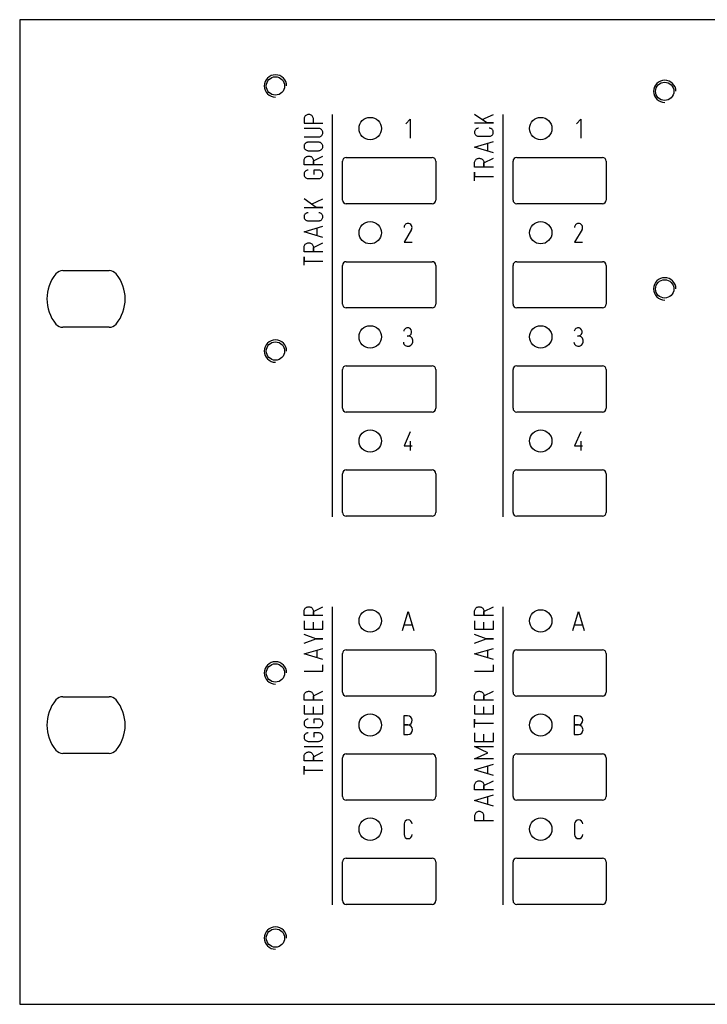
# Model space of a CAD drawing. Extents: x 0 to 483, y 0 to 132.
# Tile 1 of 3: x 0 to 92, y 0 to 132. Entities that reach past the tile are written whole.
import ezdxf

# ---------------------------------------------------------------- set-up
doc = ezdxf.new("R2010")
doc.units = 0
doc.layers.add('Gravur', color=7, linetype='CONTINUOUS')
doc.layers.add('Kontur', color=7, linetype='CONTINUOUS')

msp = doc.modelspace()

# ---------------------------------------------------------------- linework, layer by layer
at = {"layer": 'Gravur', "color": 255, "linetype": 'CONTINUOUS'}
for p, q in [((38.148, 118.934), (38.127, 118.842)), ((38.182, 119.021), (38.148, 118.934)), ((38.229, 119.103), (38.182, 119.021)), ((38.288, 119.177), (38.229, 119.103)), ((38.357, 119.241), (38.288, 119.177)), ((38.435, 119.294), (38.357, 119.241)), ((38.52, 119.334), (38.435, 119.294)), ((38.61, 119.362), (38.52, 119.334)), ((38.703, 119.376), (38.61, 119.362)), ((38.797, 119.376), (38.703, 119.376)), ((38.89, 119.362), (38.797, 119.376)), ((38.98, 119.334), (38.89, 119.362)), ((39.065, 119.294), (38.98, 119.334)), ((39.143, 119.241), (39.065, 119.294)), ((39.212, 119.177), (39.143, 119.241)), ((39.271, 119.103), (39.212, 119.177)), ((39.318, 119.021), (39.271, 119.103)), ((39.352, 118.934), (39.318, 119.021)), ((39.373, 118.842), (39.352, 118.934)), ((41.91, 119.379), (41.91, 65.405)), ((62.618, 118.242), (60.98, 119.376)), ((61.988, 118.683), (63.5, 119.376)), ((64.77, 119.379), (64.77, 65.405)), ((38.127, 118.842), (38.12, 118.748)), ((38.12, 118.748), (38.12, 118.181)), ((38.12, 118.181), (40.64, 118.181)), ((39.38, 118.748), (39.373, 118.842)), ((39.38, 118.181), (39.38, 118.748)), ((51.787, 118.091), (52.354, 118.721)), ((52.354, 118.721), (52.354, 116.201)), ((60.98, 118.242), (63.5, 118.242)), ((63.5, 118.242), (62.618, 118.242)), ((74.647, 118.091), (75.214, 118.721)), ((75.214, 118.721), (75.214, 116.201)), ((40.073, 117.488), (38.12, 117.488)), ((38.12, 116.354), (40.073, 116.354)), ((40.158, 117.482), (40.073, 117.488)), ((40.073, 116.354), (40.158, 116.36)), ((40.24, 117.463), (40.158, 117.482)), ((40.158, 116.36), (40.24, 116.379)), ((40.319, 117.432), (40.24, 117.463)), ((40.24, 116.379), (40.319, 116.41)), ((40.392, 117.389), (40.319, 117.432)), ((40.319, 116.41), (40.392, 116.453)), ((40.459, 117.337), (40.392, 117.389)), ((40.392, 116.453), (40.459, 116.505)), ((40.516, 117.275), (40.459, 117.337)), ((40.459, 116.505), (40.516, 116.567)), ((40.564, 117.205), (40.516, 117.275)), ((40.516, 116.567), (40.564, 116.638)), ((40.601, 117.128), (40.564, 117.205)), ((40.564, 116.638), (40.601, 116.714)), ((40.626, 117.047), (40.601, 117.128)), ((40.601, 116.714), (40.626, 116.795)), ((40.638, 116.963), (40.626, 117.047)), ((40.626, 116.795), (40.638, 116.879)), ((40.638, 116.879), (40.638, 116.963)), ((60.994, 117.103), (60.982, 117.023)), ((60.982, 117.023), (60.982, 116.941)), ((60.982, 116.941), (60.994, 116.861)), ((61.018, 117.181), (60.994, 117.103)), ((60.994, 116.861), (61.018, 116.783)), ((61.053, 117.255), (61.018, 117.181)), ((61.018, 116.783), (61.053, 116.709)), ((61.099, 117.322), (61.053, 117.255)), ((61.053, 116.709), (61.099, 116.642)), ((61.155, 117.382), (61.099, 117.322)), ((61.099, 116.642), (61.155, 116.582)), ((61.218, 117.433), (61.155, 117.382)), ((61.155, 116.582), (61.218, 116.531)), ((61.289, 117.474), (61.218, 117.433)), ((61.218, 116.531), (61.289, 116.49)), ((61.365, 117.504), (61.289, 117.474)), ((61.289, 116.49), (61.365, 116.46)), ((61.445, 117.522), (61.365, 117.504)), ((61.365, 116.46), (61.445, 116.442)), ((61.526, 117.528), (61.445, 117.522)), ((61.445, 116.442), (61.526, 116.436)), ((61.526, 116.436), (62.954, 116.436)), ((63.035, 117.522), (62.954, 117.528)), ((62.954, 116.436), (63.035, 116.442)), ((63.115, 117.504), (63.035, 117.522)), ((63.035, 116.442), (63.115, 116.46)), ((63.191, 117.474), (63.115, 117.504)), ((63.115, 116.46), (63.191, 116.49)), ((63.262, 117.433), (63.191, 117.474)), ((63.191, 116.49), (63.262, 116.531)), ((63.325, 117.382), (63.262, 117.433)), ((63.262, 116.531), (63.325, 116.582)), ((63.381, 117.322), (63.325, 117.382)), ((63.325, 116.582), (63.381, 116.642)), ((63.427, 117.255), (63.381, 117.322)), ((63.381, 116.642), (63.427, 116.709)), ((63.462, 117.181), (63.427, 117.255)), ((63.427, 116.709), (63.462, 116.783)), ((63.486, 117.103), (63.462, 117.181)), ((63.462, 116.783), (63.486, 116.861)), ((63.498, 117.023), (63.486, 117.103)), ((63.486, 116.861), (63.498, 116.941)), ((63.498, 116.941), (63.498, 117.023)), ((38.134, 115.199), (38.122, 115.115)), ((38.122, 115.115), (38.122, 115.031)), ((38.122, 115.031), (38.134, 114.947)), ((38.159, 115.28), (38.134, 115.199)), ((38.134, 114.947), (38.159, 114.866)), ((38.196, 115.357), (38.159, 115.28)), ((38.244, 115.427), (38.196, 115.357)), ((38.301, 115.489), (38.244, 115.427)), ((38.368, 115.541), (38.301, 115.489)), ((38.441, 115.584), (38.368, 115.541)), ((38.52, 115.615), (38.441, 115.584)), ((38.602, 115.634), (38.52, 115.615)), ((38.687, 115.64), (38.602, 115.634)), ((40.073, 115.64), (38.687, 115.64)), ((40.158, 115.634), (40.073, 115.64)), ((40.24, 115.615), (40.158, 115.634)), ((40.319, 115.584), (40.24, 115.615)), ((40.392, 115.541), (40.319, 115.584)), ((40.459, 115.489), (40.392, 115.541)), ((40.516, 115.427), (40.459, 115.489)), ((40.564, 115.357), (40.516, 115.427)), ((40.601, 115.28), (40.564, 115.357)), ((40.626, 115.199), (40.601, 115.28)), ((40.601, 114.866), (40.626, 114.947)), ((40.638, 115.115), (40.626, 115.199)), ((40.626, 114.947), (40.638, 115.031)), ((40.638, 115.031), (40.638, 115.115)), ((60.98, 114.966), (63.5, 115.722)), ((63.5, 114.21), (60.98, 114.966)), ((62.744, 114.462), (62.744, 115.47)), ((38.159, 114.866), (38.196, 114.79)), ((38.196, 114.79), (38.244, 114.719)), ((38.229, 113.517), (38.288, 113.591)), ((38.244, 114.719), (38.301, 114.657)), ((38.288, 113.591), (38.357, 113.655)), ((38.301, 114.657), (38.368, 114.605)), ((38.357, 113.655), (38.435, 113.708)), ((38.368, 114.605), (38.441, 114.562)), ((38.435, 113.708), (38.52, 113.748)), ((38.441, 114.562), (38.52, 114.531)), ((38.52, 114.531), (38.602, 114.512)), ((38.52, 113.748), (38.61, 113.776)), ((38.602, 114.512), (38.687, 114.506)), ((38.61, 113.776), (38.703, 113.79)), ((38.687, 114.506), (40.073, 114.506)), ((38.703, 113.79), (38.797, 113.79)), ((38.797, 113.79), (38.89, 113.776)), ((38.89, 113.776), (38.98, 113.748)), ((38.98, 113.748), (39.065, 113.708)), ((39.065, 113.708), (39.143, 113.655)), ((39.143, 113.655), (39.212, 113.591)), ((39.212, 113.591), (39.271, 113.517)), ((39.38, 113.162), (40.64, 113.792)), ((40.073, 114.506), (40.158, 114.512)), ((40.158, 114.512), (40.24, 114.531)), ((40.24, 114.531), (40.319, 114.562)), ((40.319, 114.562), (40.392, 114.605)), ((40.392, 114.605), (40.459, 114.657)), ((40.459, 114.657), (40.516, 114.719)), ((40.516, 114.719), (40.564, 114.79)), ((40.564, 114.79), (40.601, 114.866)), ((38.12, 113.162), (38.127, 113.256)), ((38.12, 112.595), (38.12, 113.162)), ((40.64, 112.595), (38.12, 112.595)), ((38.127, 113.256), (38.148, 113.348)), ((38.148, 113.348), (38.182, 113.435)), ((38.182, 113.435), (38.229, 113.517)), ((39.271, 113.517), (39.318, 113.435)), ((39.318, 113.435), (39.352, 113.348)), ((39.352, 113.348), (39.373, 113.256)), ((39.373, 113.256), (39.38, 113.162)), ((39.38, 113.162), (39.38, 112.595)), ((39.38, 112.595), (39.38, 113.162)), ((60.98, 112.866), (60.987, 112.96)), ((60.98, 112.299), (60.98, 112.866)), ((63.5, 112.299), (60.98, 112.299)), ((60.987, 112.96), (61.008, 113.052)), ((61.008, 113.052), (61.042, 113.139)), ((61.042, 113.139), (61.089, 113.221)), ((61.089, 113.221), (61.148, 113.295)), ((61.148, 113.295), (61.217, 113.359)), ((61.217, 113.359), (61.295, 113.412)), ((61.295, 113.412), (61.38, 113.452)), ((61.38, 113.452), (61.47, 113.48)), ((61.47, 113.48), (61.563, 113.494)), ((61.563, 113.494), (61.657, 113.494)), ((61.657, 113.494), (61.75, 113.48)), ((61.75, 113.48), (61.84, 113.452)), ((61.84, 113.452), (61.925, 113.412)), ((61.925, 113.412), (62.003, 113.359)), ((62.003, 113.359), (62.072, 113.295)), ((62.072, 113.295), (62.131, 113.221)), ((62.131, 113.221), (62.178, 113.139)), ((62.178, 113.139), (62.212, 113.052)), ((62.212, 113.052), (62.233, 112.96)), ((62.233, 112.96), (62.24, 112.866)), ((62.24, 112.866), (63.5, 113.496)), ((62.24, 112.866), (62.24, 112.299)), ((62.24, 112.299), (62.24, 112.866)), ((38.134, 111.461), (38.122, 111.377)), ((38.122, 111.377), (38.122, 111.293)), ((38.122, 111.293), (38.134, 111.209)), ((38.159, 111.542), (38.134, 111.461)), ((38.134, 111.209), (38.159, 111.128)), ((38.196, 111.619), (38.159, 111.542)), ((38.159, 111.128), (38.196, 111.052)), ((38.244, 111.689), (38.196, 111.619)), ((38.196, 111.052), (38.244, 110.981)), ((38.301, 111.751), (38.244, 111.689)), ((38.244, 110.981), (38.301, 110.919)), ((38.368, 111.803), (38.301, 111.751)), ((38.441, 111.846), (38.368, 111.803)), ((38.52, 111.877), (38.441, 111.846)), ((38.602, 111.896), (38.52, 111.877)), ((38.687, 111.902), (38.602, 111.896)), ((40.073, 111.902), (39.443, 111.902)), ((39.443, 111.902), (39.443, 111.335)), ((40.158, 111.896), (40.073, 111.902)), ((40.24, 111.877), (40.158, 111.896)), ((40.319, 111.846), (40.24, 111.877)), ((40.392, 111.803), (40.319, 111.846)), ((40.459, 111.751), (40.392, 111.803)), ((40.516, 111.689), (40.459, 111.751)), ((40.459, 110.919), (40.516, 110.981)), ((40.564, 111.619), (40.516, 111.689)), ((40.516, 110.981), (40.564, 111.052)), ((40.601, 111.542), (40.564, 111.619)), ((40.564, 111.052), (40.601, 111.128)), ((40.626, 111.461), (40.601, 111.542)), ((40.601, 111.128), (40.626, 111.209)), ((40.638, 111.377), (40.626, 111.461)), ((40.626, 111.209), (40.638, 111.293)), ((40.638, 111.293), (40.638, 111.377)), ((60.98, 110.472), (60.98, 111.606)), ((60.98, 111.606), (60.98, 111.039)), ((60.98, 111.039), (63.5, 111.039)), ((38.301, 110.919), (38.368, 110.867)), ((38.368, 110.867), (38.441, 110.824)), ((38.441, 110.824), (38.52, 110.793)), ((38.52, 110.793), (38.602, 110.774)), ((38.602, 110.774), (38.687, 110.768)), ((38.687, 110.768), (40.073, 110.768)), ((40.073, 110.768), (40.158, 110.774)), ((40.158, 110.774), (40.24, 110.793)), ((40.24, 110.793), (40.319, 110.824)), ((40.319, 110.824), (40.392, 110.867)), ((40.392, 110.867), (40.459, 110.919)), ((39.758, 106.904), (38.12, 108.038)), ((39.128, 107.345), (40.64, 108.038)), ((38.12, 106.904), (40.64, 106.904)), ((38.134, 105.765), (38.122, 105.685)), ((38.122, 105.685), (38.122, 105.603)), ((38.158, 105.843), (38.134, 105.765)), ((38.193, 105.917), (38.158, 105.843)), ((38.239, 105.984), (38.193, 105.917)), ((38.295, 106.044), (38.239, 105.984)), ((38.358, 106.095), (38.295, 106.044)), ((38.429, 106.136), (38.358, 106.095)), ((38.505, 106.166), (38.429, 106.136)), ((38.585, 106.184), (38.505, 106.166)), ((38.666, 106.19), (38.585, 106.184)), ((40.64, 106.904), (39.758, 106.904)), ((40.175, 106.184), (40.094, 106.19)), ((40.255, 106.166), (40.175, 106.184)), ((40.331, 106.136), (40.255, 106.166)), ((40.402, 106.095), (40.331, 106.136)), ((40.465, 106.044), (40.402, 106.095)), ((40.521, 105.984), (40.465, 106.044)), ((40.567, 105.917), (40.521, 105.984)), ((40.602, 105.843), (40.567, 105.917)), ((40.626, 105.765), (40.602, 105.843)), ((40.638, 105.685), (40.626, 105.765)), ((40.638, 105.603), (40.638, 105.685)), ((38.12, 103.628), (40.64, 104.384)), ((38.122, 105.603), (38.134, 105.523)), ((38.134, 105.523), (38.158, 105.445)), ((38.158, 105.445), (38.193, 105.371)), ((38.193, 105.371), (38.239, 105.304)), ((38.239, 105.304), (38.295, 105.244)), ((38.295, 105.244), (38.358, 105.193)), ((38.358, 105.193), (38.429, 105.152)), ((38.429, 105.152), (38.505, 105.122)), ((38.505, 105.122), (38.585, 105.104)), ((38.585, 105.104), (38.666, 105.098)), ((38.666, 105.098), (40.094, 105.098)), ((40.094, 105.098), (40.175, 105.104)), ((40.175, 105.104), (40.255, 105.122)), ((40.255, 105.122), (40.331, 105.152)), ((40.331, 105.152), (40.402, 105.193)), ((40.402, 105.193), (40.465, 105.244)), ((40.465, 105.244), (40.521, 105.304)), ((40.521, 105.304), (40.567, 105.371)), ((40.567, 105.371), (40.602, 105.445)), ((40.602, 105.445), (40.626, 105.523)), ((40.626, 105.523), (40.638, 105.603)), ((40.64, 102.872), (38.12, 103.628)), ((39.884, 103.124), (39.884, 104.132)), ((52.539, 103.932), (51.531, 102.231)), ((75.399, 103.932), (74.391, 102.231)), ((38.127, 101.622), (38.148, 101.714)), ((38.148, 101.714), (38.182, 101.801)), ((38.182, 101.801), (38.229, 101.883)), ((38.229, 101.883), (38.288, 101.957)), ((38.288, 101.957), (38.357, 102.021)), ((38.357, 102.021), (38.435, 102.074)), ((38.435, 102.074), (38.52, 102.114)), ((38.52, 102.114), (38.61, 102.142)), ((38.61, 102.142), (38.703, 102.156)), ((38.703, 102.156), (38.797, 102.156)), ((38.797, 102.156), (38.89, 102.142)), ((38.89, 102.142), (38.98, 102.114)), ((38.98, 102.114), (39.065, 102.074)), ((39.065, 102.074), (39.143, 102.021)), ((39.143, 102.021), (39.212, 101.957)), ((39.212, 101.957), (39.271, 101.883)), ((39.271, 101.883), (39.318, 101.801)), ((39.318, 101.801), (39.352, 101.714)), ((39.352, 101.714), (39.373, 101.622)), ((39.38, 101.528), (40.64, 102.158)), ((51.531, 102.231), (52.602, 102.231)), ((74.391, 102.231), (75.462, 102.231)), ((38.12, 101.528), (38.127, 101.622)), ((38.12, 100.961), (38.12, 101.528)), ((40.64, 100.961), (38.12, 100.961)), ((39.373, 101.622), (39.38, 101.528)), ((39.38, 101.528), (39.38, 100.961)), ((39.38, 100.961), (39.38, 101.528)), ((38.12, 99.134), (38.12, 100.268)), ((38.12, 100.268), (38.12, 99.701)), ((38.12, 99.701), (40.64, 99.701)), ((52.354, 76.811), (51.535, 74.921)), ((75.214, 76.811), (74.395, 74.921)), ((52.354, 75.551), (52.354, 74.291)), ((75.214, 75.551), (75.214, 74.291)), ((51.535, 74.921), (52.606, 74.921)), ((74.395, 74.921), (75.466, 74.921)), ((38.127, 52.8), (38.148, 52.892)), ((38.148, 52.892), (38.182, 52.979)), ((38.182, 52.979), (38.229, 53.061)), ((38.229, 53.061), (38.288, 53.135)), ((38.288, 53.135), (38.357, 53.199)), ((38.357, 53.199), (38.435, 53.252)), ((38.435, 53.252), (38.52, 53.292)), ((38.52, 53.292), (38.61, 53.32)), ((38.61, 53.32), (38.703, 53.334)), ((38.703, 53.334), (38.797, 53.334)), ((38.797, 53.334), (38.89, 53.32)), ((38.89, 53.32), (38.98, 53.292)), ((38.98, 53.292), (39.065, 53.252)), ((39.065, 53.252), (39.143, 53.199)), ((39.143, 53.199), (39.212, 53.135)), ((39.212, 53.135), (39.271, 53.061)), ((39.271, 53.061), (39.318, 52.979)), ((39.318, 52.979), (39.352, 52.892)), ((39.352, 52.892), (39.373, 52.8)), ((39.38, 52.706), (40.64, 53.336)), ((41.91, 53.339), (41.91, 13.335)), ((60.987, 52.8), (61.008, 52.892)), ((61.008, 52.892), (61.042, 52.979)), ((61.042, 52.979), (61.089, 53.061)), ((61.089, 53.061), (61.148, 53.135)), ((61.148, 53.135), (61.217, 53.199)), ((61.217, 53.199), (61.295, 53.252)), ((61.295, 53.252), (61.38, 53.292)), ((61.38, 53.292), (61.47, 53.32)), ((61.47, 53.32), (61.563, 53.334)), ((61.563, 53.334), (61.657, 53.334)), ((61.657, 53.334), (61.75, 53.32)), ((61.75, 53.32), (61.84, 53.292)), ((61.84, 53.292), (61.925, 53.252)), ((61.925, 53.252), (62.003, 53.199)), ((62.003, 53.199), (62.072, 53.135)), ((62.072, 53.135), (62.131, 53.061)), ((62.131, 53.061), (62.178, 52.979)), ((62.178, 52.979), (62.212, 52.892)), ((62.212, 52.892), (62.233, 52.8)), ((62.24, 52.706), (63.5, 53.336)), ((64.77, 53.339), (64.77, 13.335)), ((38.12, 52.706), (38.127, 52.8)), ((38.12, 52.139), (38.12, 52.706)), ((40.64, 52.139), (38.12, 52.139)), ((39.373, 52.8), (39.38, 52.706)), ((39.38, 52.706), (39.38, 52.139)), ((39.38, 52.139), (39.38, 52.706)), ((51.314, 50.161), (52.07, 52.681)), ((52.07, 52.681), (52.826, 50.161)), ((60.98, 52.706), (60.987, 52.8)), ((60.98, 52.139), (60.98, 52.706)), ((63.5, 52.139), (60.98, 52.139)), ((62.233, 52.8), (62.24, 52.706)), ((62.24, 52.706), (62.24, 52.139)), ((62.24, 52.139), (62.24, 52.706)), ((74.174, 50.161), (74.93, 52.681)), ((74.93, 52.681), (75.686, 50.161)), ((38.12, 51.446), (38.12, 50.312)), ((38.12, 50.312), (40.64, 50.312)), ((39.38, 50.312), (39.38, 51.257)), ((40.64, 50.312), (40.64, 51.446)), ((51.566, 50.917), (52.574, 50.917)), ((60.98, 51.446), (60.98, 50.312)), ((60.98, 50.312), (63.5, 50.312)), ((62.24, 50.312), (62.24, 51.257)), ((63.5, 50.312), (63.5, 51.446)), ((74.426, 50.917), (75.434, 50.917)), ((39.695, 49.031), (38.12, 49.598)), ((38.12, 48.464), (39.695, 49.031)), ((39.695, 49.031), (40.64, 49.031)), ((40.64, 49.031), (39.695, 49.031)), ((62.555, 49.031), (60.98, 49.598)), ((60.98, 48.464), (62.555, 49.031)), ((62.555, 49.031), (63.5, 49.031)), ((63.5, 49.031), (62.555, 49.031)), ((38.12, 46.994), (40.64, 47.75)), ((60.98, 46.994), (63.5, 47.75)), ((40.64, 46.238), (38.12, 46.994)), ((39.884, 46.49), (39.884, 47.498)), ((63.5, 46.238), (60.98, 46.994)), ((62.744, 46.49), (62.744, 47.498)), ((40.64, 44.705), (40.64, 45.524)), ((63.5, 44.705), (63.5, 45.524)), ((38.12, 44.705), (40.64, 44.705)), ((60.98, 44.705), (63.5, 44.705)), ((38.12, 41.366), (38.127, 41.46)), ((38.12, 40.799), (38.12, 41.366)), ((38.127, 41.46), (38.148, 41.552)), ((38.148, 41.552), (38.182, 41.639)), ((38.182, 41.639), (38.229, 41.721)), ((38.229, 41.721), (38.288, 41.795)), ((38.288, 41.795), (38.357, 41.859)), ((38.357, 41.859), (38.435, 41.912)), ((38.435, 41.912), (38.52, 41.952)), ((38.52, 41.952), (38.61, 41.98)), ((38.61, 41.98), (38.703, 41.994)), ((38.703, 41.994), (38.797, 41.994)), ((38.797, 41.994), (38.89, 41.98)), ((38.89, 41.98), (38.98, 41.952)), ((38.98, 41.952), (39.065, 41.912)), ((39.065, 41.912), (39.143, 41.859)), ((39.143, 41.859), (39.212, 41.795)), ((39.212, 41.795), (39.271, 41.721)), ((39.271, 41.721), (39.318, 41.639)), ((39.318, 41.639), (39.352, 41.552)), ((39.352, 41.552), (39.373, 41.46)), ((39.373, 41.46), (39.38, 41.366)), ((39.38, 41.366), (40.64, 41.996)), ((39.38, 41.366), (39.38, 40.799)), ((39.38, 40.799), (39.38, 41.366)), ((60.98, 41.366), (60.987, 41.46)), ((60.98, 40.799), (60.98, 41.366)), ((60.987, 41.46), (61.008, 41.552)), ((61.008, 41.552), (61.042, 41.639)), ((61.042, 41.639), (61.089, 41.721)), ((61.089, 41.721), (61.148, 41.795)), ((61.148, 41.795), (61.217, 41.859)), ((61.217, 41.859), (61.295, 41.912)), ((61.295, 41.912), (61.38, 41.952)), ((61.38, 41.952), (61.47, 41.98)), ((61.47, 41.98), (61.563, 41.994)), ((61.563, 41.994), (61.657, 41.994)), ((61.657, 41.994), (61.75, 41.98)), ((61.75, 41.98), (61.84, 41.952)), ((61.84, 41.952), (61.925, 41.912)), ((61.925, 41.912), (62.003, 41.859)), ((62.003, 41.859), (62.072, 41.795)), ((62.072, 41.795), (62.131, 41.721)), ((62.131, 41.721), (62.178, 41.639)), ((62.178, 41.639), (62.212, 41.552)), ((62.212, 41.552), (62.233, 41.46)), ((62.233, 41.46), (62.24, 41.366)), ((62.24, 41.366), (63.5, 41.996)), ((62.24, 41.366), (62.24, 40.799)), ((62.24, 40.799), (62.24, 41.366)), ((40.64, 40.799), (38.12, 40.799)), ((38.12, 40.106), (38.12, 38.972)), ((39.38, 38.972), (39.38, 39.917)), ((40.64, 38.972), (40.64, 40.106)), ((63.5, 40.799), (60.98, 40.799)), ((60.98, 40.106), (60.98, 38.972)), ((62.24, 38.972), (62.24, 39.917)), ((63.5, 38.972), (63.5, 40.106)), ((38.12, 38.972), (40.64, 38.972)), ((51.48, 38.711), (51.48, 36.191)), ((52.005, 38.711), (51.48, 38.711)), ((60.98, 38.972), (63.5, 38.972)), ((74.34, 38.711), (74.34, 36.191)), ((74.865, 38.711), (74.34, 38.711)), ((38.134, 37.817), (38.122, 37.733)), ((38.122, 37.733), (38.122, 37.649)), ((38.122, 37.649), (38.134, 37.565)), ((38.159, 37.898), (38.134, 37.817)), ((38.134, 37.565), (38.159, 37.484)), ((38.196, 37.975), (38.159, 37.898)), ((38.159, 37.484), (38.196, 37.408)), ((38.244, 38.045), (38.196, 37.975)), ((38.196, 37.408), (38.244, 37.337)), ((38.301, 38.107), (38.244, 38.045)), ((38.244, 37.337), (38.301, 37.275)), ((38.368, 38.159), (38.301, 38.107)), ((38.301, 37.275), (38.368, 37.223)), ((38.441, 38.202), (38.368, 38.159)), ((38.368, 37.223), (38.441, 37.18)), ((38.52, 38.233), (38.441, 38.202)), ((38.441, 37.18), (38.52, 37.149)), ((38.602, 38.252), (38.52, 38.233)), ((38.52, 37.149), (38.602, 37.13)), ((38.687, 38.258), (38.602, 38.252)), ((38.602, 37.13), (38.687, 37.124)), ((38.687, 37.124), (40.073, 37.124)), ((40.073, 38.258), (39.443, 38.258)), ((39.443, 38.258), (39.443, 37.691)), ((40.158, 38.252), (40.073, 38.258)), ((40.073, 37.124), (40.158, 37.13)), ((40.24, 38.233), (40.158, 38.252)), ((40.158, 37.13), (40.24, 37.149)), ((40.319, 38.202), (40.24, 38.233)), ((40.24, 37.149), (40.319, 37.18)), ((40.392, 38.159), (40.319, 38.202)), ((40.319, 37.18), (40.392, 37.223)), ((40.459, 38.107), (40.392, 38.159)), ((40.392, 37.223), (40.459, 37.275)), ((40.516, 38.045), (40.459, 38.107)), ((40.459, 37.275), (40.516, 37.337)), ((40.564, 37.975), (40.516, 38.045)), ((40.516, 37.337), (40.564, 37.408)), ((40.601, 37.898), (40.564, 37.975)), ((40.564, 37.408), (40.601, 37.484)), ((40.626, 37.817), (40.601, 37.898)), ((40.601, 37.484), (40.626, 37.565)), ((40.638, 37.733), (40.626, 37.817)), ((40.626, 37.565), (40.638, 37.649)), ((40.638, 37.649), (40.638, 37.733)), ((52.047, 37.472), (51.48, 37.472)), ((51.48, 37.472), (52.047, 37.472)), ((60.98, 37.124), (60.98, 38.258)), ((60.98, 38.258), (60.98, 37.691)), ((60.98, 37.691), (63.5, 37.691)), ((74.907, 37.472), (74.34, 37.472)), ((74.34, 37.472), (74.907, 37.472)), ((38.134, 35.969), (38.122, 35.885)), ((38.122, 35.885), (38.122, 35.801)), ((38.122, 35.801), (38.134, 35.717)), ((38.159, 36.05), (38.134, 35.969)), ((38.134, 35.717), (38.159, 35.636)), ((38.196, 36.127), (38.159, 36.05)), ((38.244, 36.197), (38.196, 36.127)), ((38.301, 36.259), (38.244, 36.197)), ((38.368, 36.311), (38.301, 36.259)), ((38.441, 36.354), (38.368, 36.311)), ((38.52, 36.385), (38.441, 36.354)), ((38.602, 36.404), (38.52, 36.385)), ((38.687, 36.41), (38.602, 36.404)), ((40.073, 36.41), (39.443, 36.41)), ((39.443, 36.41), (39.443, 35.843)), ((40.158, 36.404), (40.073, 36.41)), ((40.24, 36.385), (40.158, 36.404)), ((40.319, 36.354), (40.24, 36.385)), ((40.392, 36.311), (40.319, 36.354)), ((40.459, 36.259), (40.392, 36.311)), ((40.516, 36.197), (40.459, 36.259)), ((40.564, 36.127), (40.516, 36.197)), ((40.601, 36.05), (40.564, 36.127)), ((40.626, 35.969), (40.601, 36.05)), ((40.601, 35.636), (40.626, 35.717)), ((40.638, 35.885), (40.626, 35.969)), ((40.626, 35.717), (40.638, 35.801)), ((40.638, 35.801), (40.638, 35.885)), ((51.48, 36.191), (52.047, 36.191)), ((60.98, 36.41), (60.98, 35.276)), ((62.24, 35.276), (62.24, 36.221)), ((63.5, 35.276), (63.5, 36.41)), ((74.34, 36.191), (74.907, 36.191)), ((38.12, 34.562), (40.64, 34.562)), ((38.159, 35.636), (38.196, 35.56)), ((38.196, 35.56), (38.244, 35.489)), ((38.244, 35.489), (38.301, 35.427)), ((38.301, 35.427), (38.368, 35.375)), ((38.368, 35.375), (38.441, 35.332)), ((38.441, 35.332), (38.52, 35.301)), ((38.52, 35.301), (38.602, 35.282)), ((38.602, 35.282), (38.687, 35.276)), ((38.687, 35.276), (40.073, 35.276)), ((40.073, 35.276), (40.158, 35.282)), ((40.158, 35.282), (40.24, 35.301)), ((40.24, 35.301), (40.319, 35.332)), ((40.319, 35.332), (40.392, 35.375)), ((40.392, 35.375), (40.459, 35.427)), ((40.459, 35.427), (40.516, 35.489)), ((40.516, 35.489), (40.564, 35.56)), ((40.564, 35.56), (40.601, 35.636)), ((60.98, 35.276), (63.5, 35.276)), ((62.744, 33.743), (60.98, 34.562)), ((60.98, 34.562), (63.5, 34.562)), ((38.12, 33.218), (38.127, 33.312)), ((38.12, 32.651), (38.12, 33.218)), ((38.127, 33.312), (38.148, 33.404)), ((38.148, 33.404), (38.182, 33.491)), ((38.182, 33.491), (38.229, 33.573)), ((38.229, 33.573), (38.288, 33.647)), ((38.288, 33.647), (38.357, 33.711)), ((38.357, 33.711), (38.435, 33.764)), ((38.435, 33.764), (38.52, 33.804)), ((38.52, 33.804), (38.61, 33.832)), ((38.61, 33.832), (38.703, 33.846)), ((38.703, 33.846), (38.797, 33.846)), ((38.797, 33.846), (38.89, 33.832)), ((38.89, 33.832), (38.98, 33.804)), ((38.98, 33.804), (39.065, 33.764)), ((39.065, 33.764), (39.143, 33.711)), ((39.143, 33.711), (39.212, 33.647)), ((39.212, 33.647), (39.271, 33.573)), ((39.271, 33.573), (39.318, 33.491)), ((39.318, 33.491), (39.352, 33.404)), ((39.352, 33.404), (39.373, 33.312)), ((39.373, 33.312), (39.38, 33.218)), ((39.38, 33.218), (40.64, 33.848)), ((39.38, 33.218), (39.38, 32.651)), ((39.38, 32.651), (39.38, 33.218)), ((60.98, 32.924), (62.744, 33.743)), ((40.64, 32.651), (38.12, 32.651)), ((38.12, 30.824), (38.12, 31.958)), ((38.12, 31.958), (38.12, 31.391)), ((63.5, 32.924), (60.98, 32.924)), ((60.98, 31.454), (63.5, 32.21)), ((62.744, 30.95), (62.744, 31.958)), ((38.12, 31.391), (40.64, 31.391)), ((63.5, 30.698), (60.98, 31.454)), ((60.98, 29.354), (60.987, 29.448)), ((60.98, 28.787), (60.98, 29.354)), ((60.987, 29.448), (61.008, 29.54)), ((61.008, 29.54), (61.042, 29.627)), ((61.042, 29.627), (61.089, 29.709)), ((61.089, 29.709), (61.148, 29.783)), ((61.148, 29.783), (61.217, 29.847)), ((61.217, 29.847), (61.295, 29.9)), ((61.295, 29.9), (61.38, 29.94)), ((61.38, 29.94), (61.47, 29.968)), ((61.47, 29.968), (61.563, 29.982)), ((61.563, 29.982), (61.657, 29.982)), ((61.657, 29.982), (61.75, 29.968)), ((61.75, 29.968), (61.84, 29.94)), ((61.84, 29.94), (61.925, 29.9)), ((61.925, 29.9), (62.003, 29.847)), ((62.003, 29.847), (62.072, 29.783)), ((62.072, 29.783), (62.131, 29.709)), ((62.131, 29.709), (62.178, 29.627)), ((62.178, 29.627), (62.212, 29.54)), ((62.212, 29.54), (62.233, 29.448)), ((62.233, 29.448), (62.24, 29.354)), ((62.24, 29.354), (63.5, 29.984)), ((62.24, 29.354), (62.24, 28.787)), ((62.24, 28.787), (62.24, 29.354)), ((63.5, 28.787), (60.98, 28.787)), ((60.98, 27.338), (63.5, 28.094)), ((62.744, 26.834), (62.744, 27.842)), ((63.5, 26.582), (60.98, 27.338)), ((60.987, 25.332), (60.98, 25.238)), ((60.98, 25.238), (60.98, 24.671)), ((61.008, 25.424), (60.987, 25.332)), ((61.042, 25.511), (61.008, 25.424)), ((61.089, 25.593), (61.042, 25.511)), ((61.148, 25.667), (61.089, 25.593)), ((61.217, 25.731), (61.148, 25.667)), ((61.295, 25.784), (61.217, 25.731)), ((61.38, 25.824), (61.295, 25.784)), ((61.47, 25.852), (61.38, 25.824)), ((61.563, 25.866), (61.47, 25.852)), ((61.657, 25.866), (61.563, 25.866)), ((61.75, 25.852), (61.657, 25.866)), ((61.84, 25.824), (61.75, 25.852)), ((61.925, 25.784), (61.84, 25.824)), ((62.003, 25.731), (61.925, 25.784)), ((62.072, 25.667), (62.003, 25.731)), ((62.131, 25.593), (62.072, 25.667)), ((62.178, 25.511), (62.131, 25.593)), ((62.212, 25.424), (62.178, 25.511)), ((62.233, 25.332), (62.212, 25.424)), ((62.24, 25.238), (62.233, 25.332)), ((62.24, 24.671), (62.24, 25.238)), ((51.524, 24.195), (51.524, 22.767)), ((60.98, 24.671), (63.5, 24.671)), ((74.384, 24.195), (74.384, 22.767))]:
    msp.add_line(p, q, dxfattribs=at)
for centre, radius, start, end in [((52.04885, 104.23118), 0.52, 91.52676, -174.79384), ((52.06134, 104.20263), 0.549, 330.46502, 92.74999), ((74.90885, 104.23118), 0.52, 91.52676, -174.79384), ((74.92134, 104.20263), 0.549, 330.46502, 92.74999), ((52.01268, 90.24002), 0.517, 434.82617, 175.89875), ((51.9967, 90.2019), 0.558, 263.96151, 74.26744), ((74.87268, 90.24002), 0.517, 434.82617, 175.89875), ((74.8567, 90.2019), 0.558, 263.96151, 74.26744), ((52.03833, 88.88492), 0.607, 185.38081, -73.47268), ((52.01969, 88.96387), 0.688, 286.14461, 96.81938), ((74.89833, 88.88492), 0.607, 185.38081, -73.47268), ((74.87969, 88.96387), 0.688, 286.14461, 96.81938), ((52.01264, 38.09105), 0.62, -86.82289, 90.70586), ((74.87264, 38.09105), 0.62, -86.82289, 90.70586), ((52.02169, 36.8315), 0.641, -87.73681, 87.73681), ((74.88169, 36.8315), 0.641, -87.73681, 87.73681), ((52.07, 24.195), 0.546, 0, 180), ((74.93, 24.195), 0.546, 0, 180), ((52.07, 22.767), 0.546, 180, 360), ((74.93, 22.767), 0.546, 180, 360)]:
    msp.add_arc(centre, radius, start, end, dxfattribs=at)
at = {"layer": 'Kontur', "color": 7, "linetype": 'CONTINUOUS'}
for p, q in [((241.3, 132.08), (0, 132.08)), ((0, 132.08), (0, 132.08)), ((0, 132.08), (0, 0)), ((43.78, 113.59), (55.28, 113.59)), ((66.64, 113.59), (78.14, 113.59)), ((43.28, 107.89), (43.28, 113.09)), ((55.78, 113.09), (55.78, 107.89)), ((66.14, 107.89), (66.14, 113.09)), ((78.64, 113.09), (78.64, 107.89)), ((55.28, 107.39), (43.78, 107.39)), ((78.14, 107.39), (66.64, 107.39)), ((43.28, 93.92), (43.28, 99.12)), ((43.78, 99.62), (55.28, 99.62)), ((55.78, 99.12), (55.78, 93.92)), ((66.14, 93.92), (66.14, 99.12)), ((66.64, 99.62), (78.14, 99.62)), ((78.64, 99.12), (78.64, 93.92)), ((5.785, 98.415), (11.995, 98.415)), ((55.28, 93.42), (43.78, 93.42)), ((78.14, 93.42), (66.64, 93.42)), ((11.995, 90.815), (5.785, 90.815)), ((43.28, 79.95), (43.28, 85.15)), ((43.78, 85.65), (55.28, 85.65)), ((55.78, 85.15), (55.78, 79.95)), ((66.14, 79.95), (66.14, 85.15)), ((66.64, 85.65), (78.14, 85.65)), ((78.64, 85.15), (78.64, 79.95)), ((55.28, 79.45), (43.78, 79.45)), ((78.14, 79.45), (66.64, 79.45)), ((43.78, 71.68), (55.28, 71.68)), ((66.64, 71.68), (78.14, 71.68)), ((43.28, 65.98), (43.28, 71.18)), ((55.78, 71.18), (55.78, 65.98)), ((66.14, 65.98), (66.14, 71.18)), ((78.64, 71.18), (78.64, 65.98)), ((55.28, 65.48), (43.78, 65.48)), ((78.14, 65.48), (66.64, 65.48)), ((43.78, 47.55), (55.28, 47.55)), ((66.64, 47.55), (78.14, 47.55)), ((43.28, 41.85), (43.28, 47.05)), ((55.78, 47.05), (55.78, 41.85)), ((66.14, 41.85), (66.14, 47.05)), ((78.64, 47.05), (78.64, 41.85)), ((5.785, 41.265), (11.995, 41.265)), ((55.28, 41.35), (43.78, 41.35)), ((78.14, 41.35), (66.64, 41.35)), ((11.995, 33.665), (5.785, 33.665)), ((43.28, 27.88), (43.28, 33.08)), ((43.78, 33.58), (55.28, 33.58)), ((55.78, 33.08), (55.78, 27.88)), ((66.14, 27.88), (66.14, 33.08)), ((66.64, 33.58), (78.14, 33.58)), ((78.64, 33.08), (78.64, 27.88)), ((55.28, 27.38), (43.78, 27.38)), ((78.14, 27.38), (66.64, 27.38)), ((43.28, 13.91), (43.28, 19.11)), ((43.78, 19.61), (55.28, 19.61)), ((55.78, 19.11), (55.78, 13.91)), ((66.14, 13.91), (66.14, 19.11)), ((66.64, 19.61), (78.14, 19.61)), ((78.64, 19.11), (78.64, 13.91)), ((55.28, 13.41), (43.78, 13.41)), ((78.14, 13.41), (66.64, 13.41)), ((0, 0), (0, 0)), ((0, 0), (482.6, 0))]:
    msp.add_line(p, q, dxfattribs=at)
for centre, radius in [((34.29, 123.19), 1.229), ((86.475, 122.47), 1.229), ((46.99, 117.475), 1.5), ((69.85, 117.475), 1.5), ((46.99, 103.505), 1.5), ((69.85, 103.505), 1.5), ((86.475, 95.97), 1.229), ((46.99, 89.535), 1.5), ((69.85, 89.535), 1.5), ((34.29, 87.63), 1.229), ((46.99, 75.565), 1.5), ((69.85, 75.565), 1.5), ((46.99, 51.435), 1.5), ((69.85, 51.435), 1.5), ((34.29, 44.45), 1.229), ((46.99, 37.465), 1.5), ((69.85, 37.465), 1.5), ((46.99, 23.495), 1.5), ((69.85, 23.495), 1.5), ((34.29, 8.89), 1.229)]:
    msp.add_circle(centre, radius, dxfattribs=at)
for centre, radius, start, end in [((34.29, 123.19), 1.5, 0, 270), ((86.475, 122.47), 1.5, 0, 270), ((43.78, 113.09), 0.5, 450, 180), ((55.28, 113.09), 0.5, 360, 90), ((66.64, 113.09), 0.5, 450, 180), ((78.14, 113.09), 0.5, 360, 90), ((43.78, 107.89), 0.5, 180, -90), ((55.28, 107.89), 0.5, 270, 0), ((66.64, 107.89), 0.5, 180, -90), ((78.14, 107.89), 0.5, 270, 0), ((43.78, 99.12), 0.5, 450, 180), ((55.28, 99.12), 0.5, 360, 90), ((66.64, 99.12), 0.5, 450, 180), ((78.14, 99.12), 0.5, 360, 90), ((8.89062, 94.615), 5.25, 140.066, -140.066), ((5.78491, 97.216), 1.199, 449.99584, 140.10611), ((11.99509, 97.216), 1.199, 399.89389, 90.00416), ((8.88938, 94.615), 5.25, 320.066, 39.934), ((86.475, 95.97), 1.5, 0, 270), ((43.78, 93.92), 0.5, 180, -90), ((55.28, 93.92), 0.5, 270, 0), ((66.64, 93.92), 0.5, 180, -90), ((78.14, 93.92), 0.5, 270, 0), ((5.78491, 92.014), 1.199, 219.89389, -89.99584), ((11.99509, 92.014), 1.199, 269.99584, -39.89389), ((34.29, 87.63), 1.5, 0, 270), ((43.78, 85.15), 0.5, 450, 180), ((55.28, 85.15), 0.5, 360, 90), ((66.64, 85.15), 0.5, 450, 180), ((78.14, 85.15), 0.5, 360, 90), ((43.78, 79.95), 0.5, 180, -90), ((55.28, 79.95), 0.5, 270, 0), ((66.64, 79.95), 0.5, 180, -90), ((78.14, 79.95), 0.5, 270, 0), ((43.78, 71.18), 0.5, 450, 180), ((55.28, 71.18), 0.5, 360, 90), ((66.64, 71.18), 0.5, 450, 180), ((78.14, 71.18), 0.5, 360, 90), ((43.78, 65.98), 0.5, 180, -90), ((55.28, 65.98), 0.5, 270, 0), ((66.64, 65.98), 0.5, 180, -90), ((78.14, 65.98), 0.5, 270, 0), ((43.78, 47.05), 0.5, 450, 180), ((55.28, 47.05), 0.5, 360, 90), ((66.64, 47.05), 0.5, 450, 180), ((78.14, 47.05), 0.5, 360, 90), ((34.29, 44.45), 1.5, 0, 270), ((5.78491, 40.066), 1.199, 449.99584, 140.10611), ((11.99509, 40.066), 1.199, 399.89389, 90.00416), ((43.78, 41.85), 0.5, 180, -90), ((55.28, 41.85), 0.5, 270, 0), ((66.64, 41.85), 0.5, 180, -90), ((78.14, 41.85), 0.5, 270, 0), ((8.89062, 37.465), 5.25, 140.066, -140.066), ((8.88938, 37.465), 5.25, 320.066, 39.934), ((5.78491, 34.864), 1.199, 219.89389, -89.99584), ((11.99509, 34.864), 1.199, 269.99584, -39.89389), ((43.78, 33.08), 0.5, 450, 180), ((55.28, 33.08), 0.5, 360, 90), ((66.64, 33.08), 0.5, 450, 180), ((78.14, 33.08), 0.5, 360, 90), ((43.78, 27.88), 0.5, 180, -90), ((55.28, 27.88), 0.5, 270, 0), ((66.64, 27.88), 0.5, 180, -90), ((78.14, 27.88), 0.5, 270, 0), ((43.78, 19.11), 0.5, 450, 180), ((55.28, 19.11), 0.5, 360, 90), ((66.64, 19.11), 0.5, 450, 180), ((78.14, 19.11), 0.5, 360, 90), ((43.78, 13.91), 0.5, 180, -90), ((55.28, 13.91), 0.5, 270, 0), ((66.64, 13.91), 0.5, 180, -90), ((78.14, 13.91), 0.5, 270, 0), ((34.29, 8.89), 1.5, 0, 270)]:
    msp.add_arc(centre, radius, start, end, dxfattribs=at)

doc.saveas('drawing.dxf')
